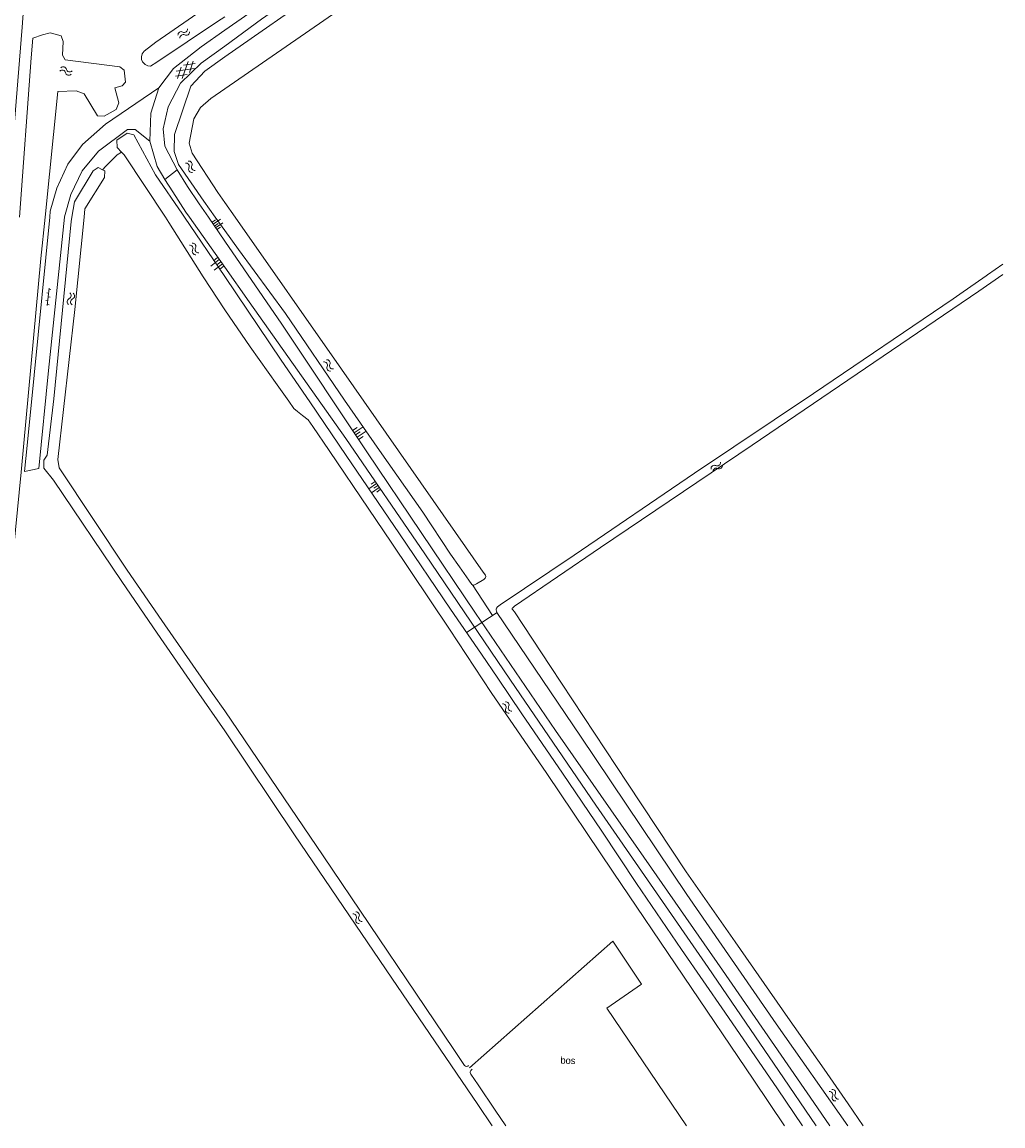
# Model space of a CAD drawing. Header units: metres. Extents: x 195864 to 198202, y 543264 to 544906.
# Tile 57 of 79: x 197947 to 198202, y 543264 to 543551. Entities that reach past the tile are written whole.
import ezdxf

# ---------------------------------------------------------------- set-up
doc = ezdxf.new("R2010")
doc.units = ezdxf.units.M
doc.header["$MEASUREMENT"] = 0
for name, color, linetype, lineweight in [('Level 19', 7, 'Continuous', 0), ('Level 28', 7, 'Continuous', 0), ('Level 29', 7, 'Continuous', 0), ('Level 33', 7, 'Continuous', 0), ('Level 41', 7, 'Continuous', 0), ('Level 43', 7, 'Continuous', 0)]:
    doc.layers.add(name, color=color, linetype=linetype, lineweight=lineweight)
doc.styles.add('Style-CHAR_FAST_FONT', font='CHAR_FAST_FONT.shx')

# ---------------------------------------------------------------- blocks, each defined once
blk = doc.blocks.new('OVTP6')
at = {"layer": 'Level 41', "color": 7, "linetype": 'Continuous', "lineweight": 0}
for p, q in [((0, 0), (4.5, 0)), ((0.25, 0), (0.25, 0.5)), ((1.25, 0), (1.25, -0.5)), ((2.25, 0), (2.25, 0.5)), ((4.25, 0), (4.25, 0.5)), ((3.25, 0), (3.25, -0.5))]:
    blk.add_line(p, q, dxfattribs=at)
blk = doc.blocks.new('TA')
at = {"layer": 'Level 43', "color": 7, "linetype": 'Continuous', "lineweight": 0}
for p, q in [((0, 0), (0, -0.5)), ((0.25, 0), (0.25, -1)), ((0.5, 0), (0.5, -0.5)), ((-0.5, 0), (-0.5, -0.5)), ((-0.25, 0), (-0.25, -1))]:
    blk.add_line(p, q, dxfattribs=at)
blk = doc.blocks.new('WA_86')
at = {"layer": 'Level 43', "color": 7, "linetype": 'Continuous', "lineweight": 0, "extrusion": (0, 0, -1)}
for centre in [(-0.75, 0.05), (-0.75, -0.85)]:
    blk.add_arc(centre, 0.85, 28.0724, 151.9275, dxfattribs=at)
at = {"layer": 'Level 43', "color": 7, "linetype": 'Continuous', "lineweight": 0}
for centre in [(2.25, 0.85), (2.25, -0.05)]:
    blk.add_arc(centre, 0.85, 208.0725, 331.9276, dxfattribs=at)
blk = doc.blocks.new('WA_8')
at = {"layer": 'Level 43', "color": 7, "linetype": 'Continuous', "lineweight": 0, "extrusion": (0, 0, -1)}
for centre in [(-0.75, 0.05), (-0.75, -0.85)]:
    blk.add_arc(centre, 0.85, 28.0725, 151.9275, dxfattribs=at)
at = {"layer": 'Level 43', "color": 7, "linetype": 'Continuous', "lineweight": 0}
for centre in [(2.25, 0.85), (2.25, -0.05)]:
    blk.add_arc(centre, 0.85, 208.0725, 331.9275, dxfattribs=at)
blk = doc.blocks.new('GVTP6')
at = {"layer": 'Level 41', "color": 7, "linetype": 'Continuous', "lineweight": 0}
for p, q in [((0, -0.4), (2.6, 1.2)), ((0, 0.4), (2.6, -1.2)), ((1, -1.2), (5, 1.2)), ((1, 1.2), (5, -1.2)), ((3.4, 1.2), (6, -0.4)), ((3.4, -1.2), (6, 0.4))]:
    blk.add_line(p, q, dxfattribs=at)
blk = doc.blocks.new('WA_124')
at = {"layer": 'Level 43', "color": 7, "linetype": 'Continuous', "lineweight": 0, "extrusion": (0, 0, -1)}
for centre in [(-0.75, 0.05), (-0.75, -0.85)]:
    blk.add_arc(centre, 0.85, 28.0723, 151.9274, dxfattribs=at)
at = {"layer": 'Level 43', "color": 7, "linetype": 'Continuous', "lineweight": 0}
for centre in [(2.25, 0.85), (2.25, -0.05)]:
    blk.add_arc(centre, 0.85, 208.0726, 331.9277, dxfattribs=at)
blk = doc.blocks.new('WA_125')
at = {"layer": 'Level 43', "color": 7, "linetype": 'Continuous', "lineweight": 0, "extrusion": (0, 0, -1)}
for centre in [(-0.75, 0.05), (-0.75, -0.85)]:
    blk.add_arc(centre, 0.85, 28.0725, 151.9275, dxfattribs=at)
at = {"layer": 'Level 43', "color": 7, "linetype": 'Continuous', "lineweight": 0}
for centre in [(2.25, 0.85), (2.25, -0.05)]:
    blk.add_arc(centre, 0.85, 208.0725, 331.9275, dxfattribs=at)
blk = doc.blocks.new('WA_126')
at = {"layer": 'Level 43', "color": 7, "linetype": 'Continuous', "lineweight": 0, "extrusion": (0, 0, -1)}
for centre in [(-0.75, 0.05), (-0.75, -0.85)]:
    blk.add_arc(centre, 0.85, 28.0724, 151.9275, dxfattribs=at)
at = {"layer": 'Level 43', "color": 7, "linetype": 'Continuous', "lineweight": 0}
for centre in [(2.25, 0.85), (2.25, -0.05)]:
    blk.add_arc(centre, 0.85, 208.0725, 331.9276, dxfattribs=at)
blk = doc.blocks.new('WA_184')
at = {"layer": 'Level 43', "color": 7, "linetype": 'Continuous', "lineweight": 0, "extrusion": (0, 0, -1)}
for centre in [(-0.75, 0.05), (-0.75, -0.85)]:
    blk.add_arc(centre, 0.85, 28.0726, 151.9276, dxfattribs=at)
at = {"layer": 'Level 43', "color": 7, "linetype": 'Continuous', "lineweight": 0}
for centre in [(2.25, 0.85), (2.25, -0.05)]:
    blk.add_arc(centre, 0.85, 208.0724, 331.9274, dxfattribs=at)
blk = doc.blocks.new('WA_185')
at = {"layer": 'Level 43', "color": 7, "linetype": 'Continuous', "lineweight": 0, "extrusion": (0, 0, -1)}
for centre in [(-0.75, 0.05), (-0.75, -0.85)]:
    blk.add_arc(centre, 0.85, 28.0724, 151.9275, dxfattribs=at)
at = {"layer": 'Level 43', "color": 7, "linetype": 'Continuous', "lineweight": 0}
for centre in [(2.25, 0.85), (2.25, -0.05)]:
    blk.add_arc(centre, 0.85, 208.0725, 331.9276, dxfattribs=at)
blk = doc.blocks.new('WA_151')
at = {"layer": 'Level 43', "color": 7, "linetype": 'Continuous', "lineweight": 0, "extrusion": (0, 0, -1)}
for centre in [(-0.75, 0.05), (-0.75, -0.85)]:
    blk.add_arc(centre, 0.85, 28.0725, 151.9275, dxfattribs=at)
at = {"layer": 'Level 43', "color": 7, "linetype": 'Continuous', "lineweight": 0}
for centre in [(2.25, 0.85), (2.25, -0.05)]:
    blk.add_arc(centre, 0.85, 208.0725, 331.9275, dxfattribs=at)
blk = doc.blocks.new('WA_186')
at = {"layer": 'Level 43', "color": 7, "linetype": 'Continuous', "lineweight": 0, "extrusion": (0, 0, -1)}
for centre in [(-0.75, 0.05), (-0.75, -0.85)]:
    blk.add_arc(centre, 0.85, 28.0724, 151.9275, dxfattribs=at)
at = {"layer": 'Level 43', "color": 7, "linetype": 'Continuous', "lineweight": 0}
for centre in [(2.25, 0.85), (2.25, -0.05)]:
    blk.add_arc(centre, 0.85, 208.0725, 331.9276, dxfattribs=at)
blk = doc.blocks.new('WA_103')
at = {"layer": 'Level 43', "color": 7, "linetype": 'Continuous', "lineweight": 0, "extrusion": (0, 0, -1)}
for centre in [(-0.75, 0.05), (-0.75, -0.85)]:
    blk.add_arc(centre, 0.85, 28.0725, 151.9275, dxfattribs=at)
at = {"layer": 'Level 43', "color": 7, "linetype": 'Continuous', "lineweight": 0}
for centre in [(2.25, 0.85), (2.25, -0.05)]:
    blk.add_arc(centre, 0.85, 208.0724, 331.9275, dxfattribs=at)

msp = doc.modelspace()

# ---------------------------------------------------------------- linework, layer by layer
at = {"layer": 'Level 19', "color": 7, "linetype": 'Continuous', "lineweight": 0}
for p, q in [((197956.76, 543532.6), (197953.41, 543500)), ((198000, 543503.79), (197998.18, 543506.38)), ((197994.53, 543504.14), (197997.53, 543500)), ((198002.66, 543500), (198000, 543503.79)), ((197989.02, 543500.77), (197989.55, 543500)), ((197984.61, 543500), (197985.52, 543498.63)), ((197989.55, 543500), (198000, 543484.68)), ((197997.53, 543500), (198000, 543496.59)), ((198197.36, 543484.83), (198190.53, 543480.07)), ((197955.59, 543431.88), (197973.29, 543405.56))]:
    msp.add_line(p, q, dxfattribs=at)
at = {"layer": 'Level 19', "color": 7, "linetype": 'Continuous', "lineweight": 0, "flags": 128}
for points in [[(198000, 543533.32), (198031.8, 543555.23), (198061.26, 543575.58), (198062.15, 543577.91), (198060.34, 543580.99), (198057.46, 543581.48), (198025.35, 543559.34), (198000, 543541.55)], [(198000, 543557.86), (197982.16, 543545.36), (197979.14, 543543.07), (197978.55, 543542.4), (197978.4, 543541.55), (197978.43, 543540.9), (197978.68, 543540.27), (197979.38, 543539.62), (197980.06, 543539.28), (197980.73, 543539.2), (197982.35, 543540.21), (197998.08, 543550.75), (198000, 543551.98)], [(197950.21, 543546.39), (197949.79, 543541.35), (197946.81, 543500)], [(197956.76, 543532.6), (197961.48, 543532.81), (197963.55, 543531.97), (197967, 543526.28), (197968.71, 543526.24), (197971.89, 543527.9), (197972.5, 543529.68), (197971.54, 543533.51), (197973.44, 543534.07), (197974.3, 543535.04), (197973.96, 543538.11), (197972.83, 543539.03), (197958.59, 543540.78), (197957.91, 543541.98), (197958.14, 543545.6), (197957.61, 543547.03), (197954.75, 543547.83), (197952.77, 543547.33), (197950.22, 543546.41)], [(198000, 543541.55), (197994.8, 543537.9), (197991.19, 543533.99), (197986.97, 543521.45), (197986.85, 543517.05), (197988, 543513.68), (197994.53, 543504.14)], [(197998.18, 543506.38), (197991.52, 543516.62), (197990.76, 543519.23), (197991.95, 543525.51), (197993.72, 543528.48), (197996.37, 543530.82), (198000, 543533.32)], [(197989.02, 543500.77), (197982.02, 543510.99), (197976.4, 543521.37), (197974.68, 543521.76), (197972.05, 543519.99), (197972.09, 543518.06), (197973.19, 543516.9), (197973.89, 543516.17), (197984.61, 543500)], [(197963.53, 543500), (197963.75, 543502.16), (197968.81, 543510.32), (197968.88, 543512.02), (197968.27, 543512.32), (197967.19, 543512.86), (197965.86, 543512.04), (197961.04, 543503.98), (197960.34, 543500)], [(197953.41, 543500), (197952.31, 543489.35), (197947.18, 543433.95), (197941.25, 543374.08), (197935.75, 543316.51), (197931.55, 543264.44)], [(197960.34, 543500), (197960.15, 543498.91), (197955.71, 543452.96), (197953.96, 543438.34), (197953.14, 543437.03), (197953.11, 543434.98), (197955.59, 543431.88)], [(197974.74, 543408.52), (197957.09, 543435.05), (197956.75, 543437.18), (197961.14, 543476.06), (197963.53, 543500)], [(197985.52, 543498.63), (197994.42, 543484.54), (198000, 543475.97)], [(198000, 543496.59), (198003.56, 543491.67), (198015.78, 543475.02), (198031.07, 543452.6), (198040.12, 543439.57), (198051.32, 543423.57), (198058.52, 543412.68), (198060.86, 543409.42), (198063.26, 543405.92), (198064.07, 543404.82), (198064.27, 543404.68), (198064.53, 543404.65), (198065.27, 543404.94), (198067.14, 543406.08), (198067.54, 543406.46), (198067.66, 543406.83), (198067.6, 543407.18), (198066.95, 543407.98), (198059.82, 543418.32), (198030.29, 543460.62), (198002.66, 543500)], [(198197.36, 543484.83), (198197.72, 543485.07), (198201.71, 543487.82)], [(198000, 543484.68), (198014.61, 543462.93), (198022.02, 543452.17), (198031.45, 543438.2), (198045.3, 543417.89), (198058.48, 543398.37), (198066.54, 543386.74), (198070.75, 543380.5), (198077.04, 543371.3), (198087.56, 543355.86), (198097.71, 543340.85), (198106.74, 543327.25), (198118.38, 543310.17), (198129.61, 543293.94), (198143.32, 543274.03), (198149.73, 543264.44)], [(198201.71, 543485.16), (198195.43, 543480.8), (198136.69, 543440.94), (198097.37, 543414.4), (198075.11, 543399.2), (198074.66, 543398.79), (198074.54, 543398.69), (198074.51, 543398.54), (198074.51, 543398.47), (198074.54, 543398.39), (198074.66, 543398.24), (198075.09, 543397.7), (198084.4, 543383.52), (198104.37, 543353.31), (198119.61, 543330.29), (198132.34, 543312.2), (198145.92, 543292.56), (198155.38, 543279.19), (198161.59, 543270.19), (198165.49, 543264.44)], [(198190.53, 543480.07), (198188.85, 543478.84), (198152.64, 543454.34), (198121.77, 543433.68), (198090.61, 543412.44), (198071.43, 543399.54), (198070.73, 543398.98), (198070.46, 543398.65), (198070.34, 543398.43), (198070.34, 543398.18), (198070.42, 543397.95), (198070.54, 543397.58), (198092.23, 543365.44), (198119.74, 543324.46), (198142.91, 543290.91), (198161.48, 543264.44)], [(198000, 543475.97), (198006.58, 543466.44), (198013.57, 543456.52), (198016.59, 543452.32), (198017.93, 543450.38), (198018.86, 543449.64), (198020.15, 543448.57), (198021.64, 543447.46), (198022.85, 543445.75), (198027.06, 543439.56), (198037.33, 543424.29), (198043.09, 543415.79), (198058.28, 543393.22), (198069.06, 543376.83), (198083.49, 543355.83), (198100.68, 543330.25), (198137.15, 543276.28), (198145.07, 543264.44)], [(197974.74, 543408.52), (197983.72, 543395.5), (197996.86, 543376.57), (198000, 543372.07)], [(197973.29, 543405.56), (197982.48, 543392.2), (197992.64, 543377.39), (198000, 543366.83)], [(198000, 543372.07), (198010.18, 543356.97), (198025.49, 543334.5), (198049.56, 543298.88), (198059.37, 543284.26), (198062.16, 543280.11), (198062.41, 543279.96), (198062.69, 543279.84), (198063.02, 543279.89), (198063.16, 543280.12)], [(198000, 543366.83), (198018.09, 543339.91), (198043.32, 543302.72), (198065.58, 543269.98), (198069.31, 543264.44)], [(198064.17, 543279.18), (198063.75, 543278.82), (198063.65, 543278.49), (198063.65, 543278.27), (198063.78, 543277.9), (198065.69, 543275.09), (198070.1, 543268.52), (198072.83, 543264.44)]]:
    msp.add_lwpolyline(points, dxfattribs=at)
at = {"layer": 'Level 28', "color": 7, "linetype": 'Continuous', "lineweight": 0}
for p, q in [((197993.38, 543503.44), (197995.75, 543500)), ((197989.94, 543501.33), (197990.88, 543500)), ((197990.88, 543500), (198000, 543487.03)), ((197995.75, 543500), (198000, 543493.82)), ((198064.22, 543404.72), (198069.42, 543396.78)), ((198062.64, 543392.37), (198070.57, 543397.53))]:
    msp.add_line(p, q, dxfattribs=at)
at = {"layer": 'Level 28', "color": 7, "linetype": 'Continuous', "lineweight": 0, "flags": 128}
for points in [[(198000, 543493.82), (198014.78, 543472.29), (198036.84, 543439.15), (198064.99, 543397.4), (198085.71, 543366.95), (198107.26, 543336.06), (198129.05, 543304.84), (198152.68, 543270.51), (198156.84, 543264.44)], [(198000, 543487.03), (198006.29, 543478.1), (198031.36, 543442.65), (198051.85, 543412.79), (198074.03, 543380), (198096.17, 543347.59), (198125.32, 543305.51), (198143.5, 543278.81), (198153.32, 543264.44)], [(198063.42, 543279.53), (198100.6, 543312.3), (198108, 543301.2), (198099, 543295), (198119.67, 543264.44)]]:
    msp.add_lwpolyline(points, dxfattribs=at)
at = {"layer": 'Level 29', "color": 7, "linetype": 'Continuous', "lineweight": 0}
for p, q in [((197972.12, 543516.14), (197969.21, 543513.25)), ((197972.12, 543516.14), (197973.19, 543516.9)), ((197969.21, 543513.25), (197968.27, 543512.32)), ((197948.11, 543434.12), (197951.79, 543434.84))]:
    msp.add_line(p, q, dxfattribs=at)
at = {"layer": 'Level 29', "color": 7, "linetype": 'Continuous', "lineweight": 0, "flags": 128}
for points in [[(198000, 543548.48), (198052.62, 543585.15), (198073.01, 543599.87), (198077.6, 543605.31), (198080.68, 543612.31), (198081.98, 543619.82), (198081.21, 543627.24), (198077.84, 543635.42), (198063.06, 543657.69), (198027.24, 543710.84), (198005.37, 543744.09), (198001.88, 543751.29), (198000.59, 543756.36), (198000, 543760.49)], [(197960.11, 543721.73), (197958.7, 543703.51), (197953.45, 543630.3), (197947.47, 543549.32), (197943.49, 543500)], [(198029.98, 543711.81), (198061.3, 543665.59), (198078.98, 543639.22), (198079.69, 543639.27), (198082.59, 543634.27), (198085.41, 543624.89), (198085.46, 543616.98), (198083.67, 543609.59), (198079.52, 543601.55), (198073.25, 543595.38), (198072.67, 543595.64), (198056.38, 543583.97), (198009.49, 543551.31), (198000, 543544.38)], [(198000, 543544.38), (197993.91, 543539.93), (197988.5, 543534.8), (197985.33, 543528.66), (197984.01, 543522.93), (197984.5, 543518.44), (197987.63, 543512.27), (197984.46, 543509.83), (197982.49, 543513.13), (197980.54, 543519.74), (197980.8, 543526.98), (197982.9, 543533.58), (197986.67, 543538.57), (197993.89, 543544.22), (198000, 543548.48)], [(197982.9, 543533.58), (197969.08, 543524.12), (197963.1, 543518.89), (197959.34, 543513.74), (197956.44, 543507.58), (197954.77, 543501.57), (197954.62, 543500)], [(197958.42, 543500), (197958.43, 543500.15), (197960.13, 543505.86), (197963.04, 543512.07), (197967.26, 543517.15), (197974.82, 543522.73), (197976.76, 543522.73), (197980.54, 543519.74)], [(197987.63, 543512.27), (197990.34, 543507.97), (197993.38, 543503.44)], [(197984.46, 543509.83), (197986.52, 543506.6), (197989.94, 543501.33)], [(197954.62, 543500), (197950.59, 543459.05), (197948.78, 543440.82), (197948.11, 543434.12)], [(197951.79, 543434.84), (197954.34, 543460.25), (197958.42, 543500)]]:
    msp.add_lwpolyline(points, dxfattribs=at)

# ---------------------------------------------------------------- block references
at = {"layer": 'Level 41', "color": 7, "linetype": 'Continuous', "lineweight": 0}
for name, p, xscale, yscale, zscale, rotation in [('GVTP6', (197992.04, 543540.14), 0.9999989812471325, 0.9999989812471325, 0.9999989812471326, 220.0378998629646), ('OVTP6', (197954.48, 543481.58), 0.999997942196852, 0.999997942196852, 0.999997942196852, 263.364403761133)]:
    msp.add_blockref(name, p, dxfattribs=dict(at, xscale=xscale, yscale=yscale, zscale=zscale, rotation=rotation))
at = {"layer": 'Level 43', "color": 7, "linetype": 'Continuous', "lineweight": 0}
for name, p, xscale, yscale, zscale, rotation in [('WA_125', (197990.62, 543548.47), 1.000000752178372, 1.000000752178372, 1.000000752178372, 213.5769981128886), ('WA_126', (197957.4, 543538.31), 1.000002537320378, 1.000002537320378, 1.000002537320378, 344.0498764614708), ('WA_124', (197990.19, 543514.31), 1.000000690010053, 1.000000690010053, 1.000000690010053, 306.2262982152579), ('TA', (197997.31, 543497.72), 2.277917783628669, 2.277917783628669, 2.277917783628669, 124.6458550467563), ('WA_86', (197992.89, 543490.54), 1.000001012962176, 1.000001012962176, 1.000001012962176, 124.2247125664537), ('TA', (197998.98, 543488.48), 2.726280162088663, 2.726280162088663, 2.726280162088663, 308.1477944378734), ('WA_8', (197960.26, 543480.35), 0.9999992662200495, 0.9999992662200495, 0.9999992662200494, 264.177639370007), ('WA_184', (198025.97, 543462.78), 1.000002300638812, 1.000002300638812, 1.000002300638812, 307.3795002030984), ('TA', (198033.91, 543443.56), 2.80428686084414, 2.80428686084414, 2.80428686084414, 123.7014141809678), ('WA_151', (198126.32, 543434.37), 1.00000015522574, 1.00000015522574, 1.00000015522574, 36.09512661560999), ('TA', (198039.7, 543430.49), 2.477792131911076, 2.477792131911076, 2.477792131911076, 304.4597317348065), ('WA_185', (198072.36, 543374.14), 0.9999993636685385, 0.9999993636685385, 0.9999993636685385, 304.8528095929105), ('WA_103', (198033.58, 543319.67), 1.00000217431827, 1.00000217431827, 1.00000217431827, 303.7619197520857), ('WA_186', (198157.03, 543273.63), 0.9999995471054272, 0.9999995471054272, 0.9999995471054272, 304.5166577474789)]:
    msp.add_blockref(name, p, dxfattribs=dict(at, xscale=xscale, yscale=yscale, zscale=zscale, rotation=rotation))

# ---------------------------------------------------------------- texts
at = {"layer": 'Level 33', "color": 7, "linetype": 'Continuous', "lineweight": 13, "style": 'Style-CHAR_FAST_FONT'}
msp.add_text('bos', height=1.8, rotation=358.1654, dxfattribs=at).set_placement((198086.99, 543280.58))

doc.saveas('drawing.dxf')
